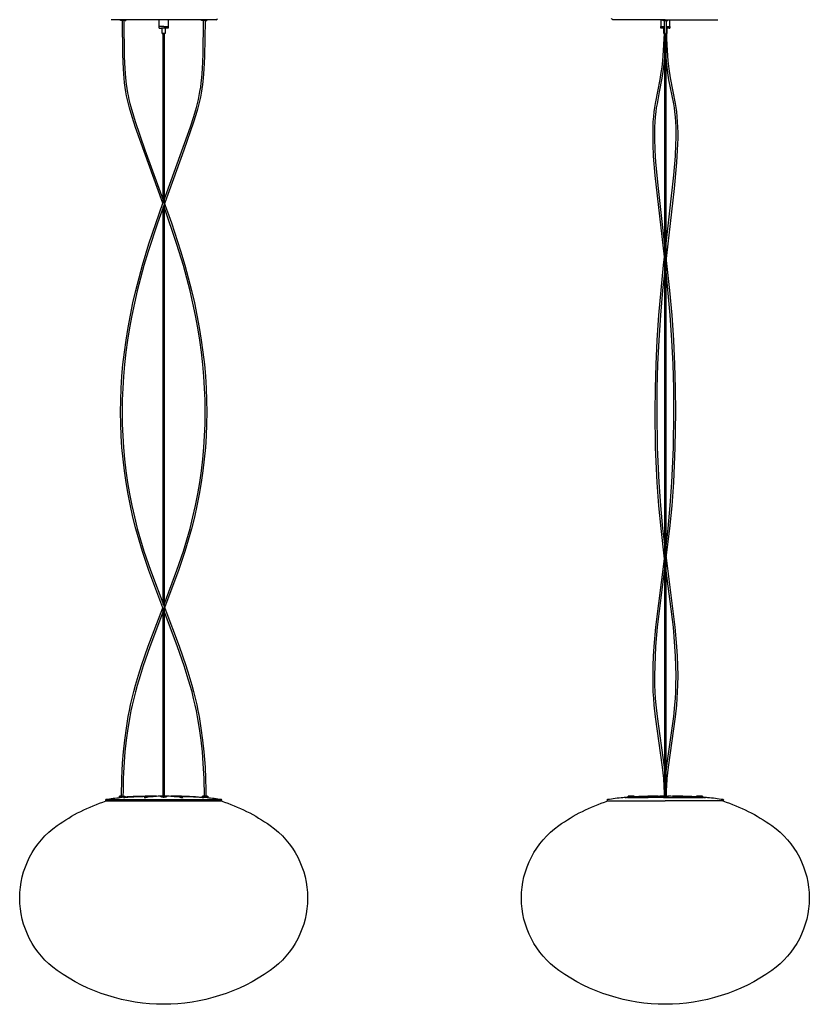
# Model space of a CAD drawing. Extents: x 0 to 1028, y 0 to 1985.
# Tile 1 of 2: x 0 to 1028, y 0 to 1283. Entities that reach past the tile are written whole.
import ezdxf

# ---------------------------------------------------------------- set-up
doc = ezdxf.new("R2010")
doc.units = 0
doc.header["$MEASUREMENT"] = 0
doc.layers.add('MAKE2D$VISIBILE$CURVE', color=7, linetype='CONTINUOUS')

msp = doc.modelspace()

# ---------------------------------------------------------------- linework, layer by layer
at = {"layer": 'MAKE2D$VISIBILE$CURVE', "color": 7}
for p, q in [((131.1, 1282.7), (119.2, 1282.7)), ((138.2, 1282.7), (131.1, 1282.7)), ((131.1, 1281.7), (131.1, 1282.7)), ((133.7, 1281.7), (131.1, 1281.7)), ((135.7, 1281.7), (133.7, 1281.7)), ((134.1, 1237.6), (133.7, 1281.7)), ((135.7, 1281.7), (136.2, 1234.7)), ((137.2, 1281.7), (135.7, 1281.7)), ((137.2, 1281.7), (138.2, 1281.7)), ((181.5, 1282.7), (138.2, 1282.7)), ((138.2, 1282.7), (138.2, 1281.7)), ((193.5, 1282.7), (181.5, 1282.7)), ((181.5, 1273.7), (181.5, 1282.7)), ((181.5, 1271.7), (181.5, 1273.7)), ((184.5, 1273.7), (181.5, 1273.7)), ((181.5, 1271.7), (184.5, 1271.7)), ((187.5, 1273.7), (184.5, 1273.7)), ((185.6, 1271.7), (184.5, 1271.7)), ((189.5, 1271.7), (185.6, 1271.7)), ((185.6, 1264.7), (185.6, 1271.7)), ((187.5, 1273.7), (193.5, 1273.7)), ((189.5, 1271.7), (189.5, 1264.7)), ((193.5, 1271.7), (189.5, 1271.7)), ((236.8, 1282.7), (193.5, 1282.7)), ((193.5, 1282.7), (193.5, 1273.7)), ((193.5, 1273.7), (193.5, 1271.7)), ((243.9, 1282.7), (236.8, 1282.7)), ((236.8, 1281.7), (236.8, 1282.7)), ((239.4, 1281.7), (236.8, 1281.7)), ((238.9, 1237.7), (239.4, 1281.7)), ((241.4, 1281.7), (239.4, 1281.7)), ((241.4, 1281.7), (240.8, 1234.6)), ((242.9, 1281.7), (241.4, 1281.7)), ((242.9, 1281.7), (243.9, 1281.7)), ((255.8, 1282.7), (243.9, 1282.7)), ((243.9, 1282.7), (243.9, 1281.7)), ((834.8, 1282.7), (772.5, 1282.7)), ((840.8, 1282.7), (834.8, 1282.7)), ((834.8, 1282.7), (834.8, 1273.7)), ((834.8, 1273.7), (839.8, 1273.7)), ((834.8, 1271.7), (834.8, 1273.7)), ((838.9, 1271.7), (834.8, 1271.7)), ((837.3, 1281.7), (837.3, 1282.7)), ((838.4, 1281.7), (837.3, 1281.7)), ((838.4, 1281.7), (844.3, 1281.7)), ((839.8, 1271.7), (838.9, 1271.7)), ((838.9, 1264.7), (838.9, 1271.7)), ((840.8, 1282.7), (846.8, 1282.7)), ((841.8, 1273.7), (841.4, 1257.6)), ((841.8, 1281.7), (841.8, 1273.7)), ((841.8, 1281.7), (841.9, 1273.7)), ((841.8, 1273.7), (842.8, 1273.7)), ((842.8, 1271.7), (841.8, 1271.7)), ((841.9, 1273.7), (842.3, 1257.7)), ((842.8, 1273.7), (846.8, 1273.7)), ((842.8, 1271.7), (842.8, 1264.7)), ((846, 1271.7), (842.8, 1271.7)), ((844.3, 1282.7), (844.3, 1281.7)), ((846, 1271.7), (846.8, 1271.7)), ((846.8, 1282.7), (909.1, 1282.7)), ((846.8, 1273.7), (846.8, 1282.7)), ((846.8, 1273.7), (846.8, 1271.7)), ((185.6, 1264.7), (186.5, 1264.7)), ((186.9, 1264.7), (186.5, 1264.7)), ((188.1, 1264.7), (186.9, 1264.7)), ((186.9, 1048.2), (186.9, 1264.7)), ((188.1, 1264.7), (188.1, 270.3)), ((189.5, 1264.7), (188.1, 1264.7)), ((838.6, 1242.4), (839.4, 1257.7)), ((839.6, 1264.7), (838.9, 1264.7)), ((839.4, 1257.7), (839.6, 1264.7)), ((840.2, 269.6), (840.2, 1264.7)), ((841.4, 1257.6), (840.6, 1242.2)), ((841.4, 1264.7), (841.4, 271)), ((842, 1264.7), (841.6, 1264.7)), ((842.5, 1264.7), (842, 1264.7)), ((842.3, 1257.7), (843.1, 1242.4)), ((842.5, 1264.7), (842.8, 1264.7)), ((135, 1218.3), (134.1, 1237.6)), ((136.2, 1234.7), (137, 1218.5)), ((238, 1218.5), (238.9, 1237.7)), ((240.8, 1234.6), (240, 1218.3)), ((837.4, 1229), (838.6, 1242.4)), ((840.6, 1242.2), (839.4, 1228.8)), ((842.2, 1228.8), (841.4, 1237.6)), ((843.1, 1242.4), (844.2, 1229)), ((835.5, 1213.7), (836.5, 1221)), ((836.5, 1221), (837.4, 1229)), ((839.4, 1228.8), (838.2, 1218.3)), ((843.2, 1220.8), (842.2, 1228.8)), ((844.2, 1213.4), (843.2, 1220.8)), ((844.2, 1229), (845.5, 1218.5)), ((135.9, 1206.7), (135, 1218.3)), ((136.6, 1200.4), (135.9, 1206.7)), ((137, 1218.5), (137.9, 1206.9)), ((137.9, 1206.9), (138.8, 1198.6)), ((236.5, 1200.6), (237.1, 1206.9)), ((237.1, 1206.9), (238, 1218.5)), ((239.1, 1206.7), (238.2, 1198.4)), ((240, 1218.3), (239.1, 1206.7)), ((836.4, 1206.6), (833, 1188.8)), ((834.1, 1204.8), (835.5, 1213.7)), ((838.2, 1218.3), (836.4, 1206.6)), ((845.6, 1204.5), (844.2, 1213.4)), ((845.5, 1218.5), (847.2, 1207)), ((847.2, 1207), (850.6, 1189.2)), ((137.3, 1194.5), (136.6, 1200.4)), ((138.2, 1188.9), (137.3, 1194.5)), ((138.8, 1198.6), (139.6, 1192.9)), ((234.8, 1189.2), (235.7, 1194.8)), ((235.7, 1194.8), (236.5, 1200.6)), ((238.2, 1198.4), (237.4, 1192.6)), ((828, 1173.4), (834.1, 1204.8)), ((851.7, 1173.1), (845.6, 1204.5)), ((139.2, 1183.5), (138.2, 1188.9)), ((140.4, 1178.2), (139.2, 1183.5)), ((139.6, 1192.9), (140.5, 1187.4)), ((140.5, 1187.4), (141.2, 1183.9)), ((141.2, 1183.9), (142.3, 1178.7)), ((232.7, 1178.7), (233.8, 1183.9)), ((233.8, 1183.9), (234.8, 1189.2)), ((235.4, 1181.7), (234.6, 1178.2)), ((236.5, 1187.1), (235.4, 1181.7)), ((237.4, 1192.6), (236.5, 1187.1)), ((833, 1188.8), (830, 1173.1)), ((850.6, 1189.2), (853.7, 1173.4)), ((141.6, 1173), (140.4, 1178.2)), ((143, 1167.8), (141.6, 1173)), ((142.3, 1178.7), (143.6, 1173.5)), ((146.5, 1156), (143, 1167.8)), ((143.6, 1173.5), (145.9, 1164.8)), ((226.6, 1156.6), (230.1, 1168.3)), ((230.1, 1168.3), (231.4, 1173.5)), ((233.4, 1173), (231, 1164.2)), ((231.4, 1173.5), (232.7, 1178.7)), ((234.6, 1178.2), (233.4, 1173)), ((826.4, 1162.8), (827.1, 1168.2)), ((827.1, 1168.2), (828, 1173.4)), ((829.1, 1167.9), (828.4, 1162.6)), ((830, 1173.1), (829.1, 1167.9)), ((852.6, 1167.9), (851.7, 1173.1)), ((853.3, 1162.6), (852.6, 1167.9)), ((853.7, 1173.4), (854.5, 1168.2)), ((854.5, 1168.2), (855.3, 1162.8)), ((145.9, 1164.8), (150.5, 1150)), ((150.8, 1142.4), (146.5, 1156)), ((222.3, 1143.1), (226.6, 1156.6)), ((231, 1164.2), (226.4, 1149.4)), ((825.2, 1149.7), (825.7, 1156.4)), ((825.7, 1156.4), (826.4, 1162.8)), ((827.7, 1156.2), (827.2, 1149.6)), ((828.4, 1162.6), (827.7, 1156.2)), ((854, 1156.2), (853.3, 1162.6)), ((854.4, 1149.6), (854, 1156.2)), ((855.3, 1162.8), (856, 1156.4)), ((856, 1156.4), (856.4, 1149.7)), ((150.5, 1150), (163.1, 1113.2)), ((186.4, 1043.6), (150.8, 1142.4)), ((187.5, 1046.5), (222.3, 1143.1)), ((226.4, 1149.4), (213.7, 1112.6)), ((824.8, 1135.6), (824.9, 1142.8)), ((824.9, 1142.8), (825.2, 1149.7)), ((826.9, 1142.7), (826.8, 1135.6)), ((827.2, 1149.6), (826.9, 1142.7)), ((854.8, 1142.7), (854.4, 1149.6)), ((854.9, 1135.6), (854.8, 1142.7)), ((856.4, 1149.7), (856.8, 1142.8)), ((856.8, 1142.8), (856.9, 1135.6)), ((824.8, 1128.2), (824.8, 1135.6)), ((826.8, 1135.6), (826.8, 1128.3)), ((854.9, 1128.3), (854.9, 1135.6)), ((856.9, 1135.6), (856.9, 1128.2)), ((824.9, 1120.6), (824.8, 1128.2)), ((825.6, 1104.9), (824.9, 1120.6)), ((826.8, 1128.3), (827.2, 1112.9)), ((854, 1105), (854.7, 1120.7)), ((854.7, 1120.7), (854.9, 1128.3)), ((856.9, 1128.2), (856.4, 1112.9)), ((163.1, 1113.2), (197.5, 1018.2)), ((213.7, 1112.6), (179.4, 1017.5)), ((827.6, 1079.9), (825.6, 1104.9)), ((827.2, 1112.9), (828.2, 1096.9)), ((852.1, 1080.1), (854, 1105)), ((856.4, 1112.9), (855.5, 1096.7)), ((828.2, 1096.9), (831.3, 1062.8)), ((855.5, 1096.7), (852.4, 1062.6)), ((839.8, 973.6), (827.6, 1079.9)), ((841.4, 987.2), (852.1, 1080.1)), ((831.3, 1062.8), (846.4, 929.9)), ((852.4, 1062.6), (837.2, 929.7)), ((168.3, 990.6), (186.4, 1043.6)), ((186.4, 1043.6), (187.5, 1046.5)), ((186.9, 1044.9), (186.9, 1048.2)), ((186.9, 521), (186.9, 1038.9)), ((204.8, 990), (188.1, 1038.9)), ((179.4, 1017.5), (167.3, 980.8)), ((197.5, 1018.2), (209.6, 981.4)), ((159.9, 963), (168.3, 990.6)), ((213.2, 962.4), (204.8, 990)), ((167.3, 980.8), (161.8, 962.4)), ((209.6, 981.4), (215.1, 963)), ((839.8, 973.6), (841.4, 987.2)), ((155.4, 946.6), (159.9, 963)), ((161.8, 962.4), (157.3, 946)), ((217.7, 946), (213.2, 962.4)), ((215.1, 963), (219.6, 946.6)), ((832.5, 897.8), (838.6, 962.8)), ((838.6, 962.8), (839.8, 973.6)), ((847.2, 897.6), (841.4, 959.4)), ((151.2, 930), (155.4, 946.6)), ((157.3, 946), (153.1, 929.6)), ((221.9, 929.6), (217.7, 946)), ((219.6, 946.6), (223.8, 930)), ((147.5, 914), (151.2, 930)), ((153.1, 929.6), (149.4, 913.6)), ((225.6, 913.6), (221.9, 929.6)), ((223.8, 930), (227.5, 914)), ((837.2, 929.7), (834.5, 897.6)), ((846.4, 929.9), (849.2, 897.8)), ((144.1, 897.9), (147.5, 914)), ((149.4, 913.6), (146.1, 897.5)), ((228.9, 897.5), (225.6, 913.6)), ((227.5, 914), (230.9, 897.9)), ((141.1, 881.7), (144.1, 897.9)), ((230.9, 897.9), (233.9, 881.7)), ((146.1, 897.5), (143.1, 881.4)), ((231.9, 881.4), (228.9, 897.5)), ((830.3, 865.4), (832.5, 897.8)), ((834.5, 897.6), (832.3, 865.2)), ((849.4, 865.2), (847.2, 897.6)), ((849.2, 897.8), (851.4, 865.4)), ((138.5, 865.4), (141.1, 881.7)), ((143.1, 881.4), (140.5, 865.2)), ((234.5, 865.2), (231.9, 881.4)), ((233.9, 881.7), (236.5, 865.4)), ((136.3, 849.6), (138.5, 865.4)), ((140.5, 865.2), (138.3, 849.4)), ((236.7, 849.4), (234.5, 865.2)), ((236.5, 865.4), (238.7, 849.6)), ((828.8, 833.7), (830.3, 865.4)), ((832.3, 865.2), (830.8, 833.6)), ((850.9, 833.6), (849.4, 865.2)), ((851.4, 865.4), (852.9, 833.7)), ((134.5, 833.7), (136.3, 849.6)), ((138.3, 849.4), (136.5, 833.5)), ((238.5, 833.5), (236.7, 849.4)), ((238.7, 849.6), (240.5, 833.7)), ((133.2, 818.1), (134.5, 833.7)), ((136.5, 833.5), (135.2, 818)), ((239.8, 818), (238.5, 833.5)), ((240.5, 833.7), (241.8, 818.1)), ((827.9, 802.5), (828.8, 833.7)), ((830.8, 833.6), (829.9, 802.5)), ((851.8, 802.5), (850.9, 833.6)), ((852.9, 833.7), (853.8, 802.5)), ((132.2, 802.5), (133.2, 818.1)), ((135.2, 818), (134.2, 802.5)), ((240.8, 802.5), (239.8, 818)), ((241.8, 818.1), (242.8, 802.5)), ((131.6, 786.9), (132.2, 802.5)), ((134.2, 802.5), (133.6, 786.9)), ((241.4, 786.9), (240.8, 802.5)), ((242.8, 802.5), (243.4, 786.9)), ((827.6, 771.3), (827.9, 802.5)), ((829.9, 802.5), (829.6, 771.3)), ((852.1, 771.3), (851.8, 802.5)), ((853.8, 802.5), (854.1, 771.3)), ((131.4, 771.3), (131.6, 786.9)), ((133.6, 786.9), (133.4, 771.3)), ((241.6, 771.3), (241.4, 786.9)), ((243.4, 786.9), (243.6, 771.3)), ((131.6, 755.9), (131.4, 771.3)), ((133.4, 771.3), (133.6, 755.9)), ((241.4, 755.9), (241.6, 771.3)), ((243.6, 771.3), (243.4, 755.9)), ((828.2, 725.4), (827.6, 771.3)), ((829.6, 771.3), (830.2, 725.4)), ((851.4, 725.4), (852.1, 771.3)), ((854.1, 771.3), (853.4, 725.4)), ((132.2, 740.5), (131.6, 755.9)), ((133.6, 755.9), (134.2, 740.6)), ((240.8, 740.6), (241.4, 755.9)), ((243.4, 755.9), (242.8, 740.5)), ((133.2, 725.2), (132.2, 740.5)), ((134.2, 740.6), (135.2, 725.4)), ((239.8, 725.4), (240.8, 740.6)), ((242.8, 740.5), (241.8, 725.2)), ((134.6, 710), (133.2, 725.2)), ((135.2, 725.4), (136.6, 710.2)), ((238.4, 710.2), (239.8, 725.4)), ((241.8, 725.2), (240.4, 710)), ((830.3, 679.7), (828.2, 725.4)), ((830.2, 725.4), (832.3, 679.9)), ((849.3, 679.9), (851.4, 725.4)), ((853.4, 725.4), (851.3, 679.7)), ((136.4, 694.8), (134.6, 710)), ((136.6, 710.2), (138.4, 695)), ((236.6, 695), (238.4, 710.2)), ((240.4, 710), (238.6, 694.8)), ((138.6, 679.6), (136.4, 694.8)), ((138.4, 695), (140.5, 679.9)), ((234.5, 679.9), (236.6, 695)), ((238.6, 694.8), (236.4, 679.6)), ((140.5, 679.9), (143.1, 664.8)), ((231.9, 664.8), (234.5, 679.9)), ((832.3, 679.9), (834.5, 649.7)), ((847.2, 649.7), (849.3, 679.9)), ((141.2, 664.5), (138.6, 679.6)), ((236.4, 679.6), (233.8, 664.5)), ((832.5, 649.5), (830.3, 679.7)), ((851.3, 679.7), (849.2, 649.5)), ((144.1, 649.4), (141.2, 664.5)), ((143.1, 664.8), (146.1, 649.8)), ((228.9, 649.8), (231.9, 664.8)), ((233.8, 664.5), (230.9, 649.4)), ((147.5, 634.4), (144.1, 649.4)), ((146.1, 649.8), (149.4, 634.9)), ((225.6, 634.9), (228.9, 649.8)), ((230.9, 649.4), (227.5, 634.4)), ((835.2, 619.7), (832.5, 649.5)), ((834.5, 649.7), (837.2, 619.9)), ((844.4, 619.9), (847.2, 649.7)), ((849.2, 649.5), (846.4, 619.7)), ((151.2, 619.5), (147.5, 634.4)), ((149.4, 634.9), (153.2, 620)), ((221.8, 620), (225.6, 634.9)), ((227.5, 634.4), (223.8, 619.5)), ((155.4, 604.5), (151.2, 619.5)), ((153.2, 620), (157.3, 605.1)), ((217.7, 605.1), (221.8, 620)), ((223.8, 619.5), (219.6, 604.5)), ((846.4, 619.7), (830.4, 491.1)), ((839.8, 580.2), (835.2, 619.7)), ((837.2, 619.9), (853.2, 491.3)), ((841.4, 593), (844.4, 619.9)), ((159.9, 589.7), (155.4, 604.5)), ((157.3, 605.1), (161.8, 590.3)), ((213.2, 590.3), (217.7, 605.1)), ((219.6, 604.5), (215.1, 589.7)), ((161.8, 590.3), (170.2, 565.6)), ((204.8, 565.6), (213.2, 590.3)), ((168.3, 565), (159.9, 589.7)), ((215.1, 589.7), (206.7, 565)), ((828.4, 491.3), (839.8, 580.2)), ((841.4, 568), (839.8, 580.2)), ((186.4, 516.7), (168.3, 565)), ((206.7, 565), (169.3, 465.9)), ((170.2, 565.6), (207.5, 466.6)), ((188.1, 521), (204.8, 565.6)), ((851.3, 491.1), (841.4, 568)), ((167.5, 466.6), (186.4, 516.7)), ((188.1, 512.3), (186.4, 516.7)), ((186.9, 512.3), (186.9, 515.4)), ((186.9, 271), (186.9, 512.3)), ((205.7, 465.9), (188.1, 512.3)), ((826.2, 466.3), (828.4, 491.3)), ((830.4, 491.1), (828.2, 466.1)), ((853.4, 466.1), (851.3, 491.1)), ((853.2, 491.3), (855.4, 466.3)), ((158.8, 441.4), (167.5, 466.6)), ((169.3, 465.9), (160.7, 440.8)), ((214.3, 440.8), (205.7, 465.9)), ((207.5, 466.6), (216.2, 441.4)), ((825.5, 453.7), (826.2, 466.3)), ((828.2, 466.1), (827.5, 453.6)), ((854.2, 453.6), (853.4, 466.1)), ((855.4, 466.3), (856.2, 453.7)), ((825, 441.1), (825.5, 453.7)), ((827.5, 453.6), (827, 441)), ((854.7, 441), (854.2, 453.6)), ((856.2, 453.7), (856.7, 441.1)), ((154.7, 428.7), (158.8, 441.4)), ((160.7, 440.8), (156.7, 428.1)), ((218.3, 428.1), (214.3, 440.8)), ((216.2, 441.4), (220.3, 428.7)), ((824.8, 428.4), (825, 441.1)), ((827, 441), (826.8, 428.4)), ((854.9, 428.4), (854.7, 441)), ((856.7, 441.1), (856.9, 428.4)), ((151, 415.9), (154.7, 428.7)), ((156.7, 428.1), (152.9, 415.4)), ((222.1, 415.4), (218.3, 428.1)), ((220.3, 428.7), (224, 415.9)), ((824.9, 415.7), (824.8, 428.4)), ((826.8, 428.4), (826.9, 415.7)), ((854.7, 415.7), (854.9, 428.4)), ((856.9, 428.4), (856.7, 415.7)), ((148.7, 407.4), (151, 415.9)), ((152.9, 415.4), (150.6, 406.9)), ((224.4, 406.9), (222.1, 415.4)), ((224, 415.9), (226.3, 407.4)), ((825.2, 407.1), (824.9, 415.7)), ((826.9, 415.7), (827.2, 407.2)), ((854.4, 407.2), (854.7, 415.7)), ((856.7, 415.7), (856.4, 407.1)), ((144.5, 390.2), (146.5, 398.8)), ((146.5, 398.8), (148.7, 407.4)), ((148.5, 398.3), (146.5, 389.8)), ((150.6, 406.9), (148.5, 398.3)), ((226.5, 398.3), (224.4, 406.9)), ((226.3, 407.4), (228.5, 398.8)), ((228.5, 389.8), (226.5, 398.3)), ((228.5, 398.8), (230.5, 390.2)), ((825.7, 398.5), (825.2, 407.1)), ((826.4, 389.9), (825.7, 398.5)), ((827.2, 407.2), (827.7, 398.6)), ((827.7, 398.6), (828.4, 390.1)), ((853.3, 390.1), (854, 398.6)), ((854, 398.6), (854.4, 407.2)), ((855.9, 398.5), (855.3, 389.9)), ((856.4, 407.1), (855.9, 398.5)), ((142.9, 382.6), (144.5, 390.2)), ((146.5, 389.8), (144.9, 382.2)), ((230.1, 382.2), (228.5, 389.8)), ((230.5, 390.2), (232.1, 382.6)), ((828, 374.7), (826.4, 389.9)), ((828.4, 390.1), (830, 374.9)), ((851.7, 374.9), (853.3, 390.1)), ((855.3, 389.9), (853.7, 374.7)), ((138.9, 359.6), (141.4, 375)), ((143.4, 374.6), (140.8, 359.3)), ((141.4, 375), (142.9, 382.6)), ((144.9, 382.2), (143.4, 374.6)), ((231.6, 374.6), (230.1, 382.2)), ((234.2, 359.3), (231.6, 374.6)), ((232.1, 382.6), (233.6, 375)), ((233.6, 375), (236.1, 359.6)), ((837.1, 308.8), (828, 374.7)), ((830, 374.9), (839.1, 309)), ((843.2, 314), (851.7, 374.9)), ((853.7, 374.7), (844.5, 308.8)), ((136.8, 344.3), (138.9, 359.6)), ((140.8, 359.3), (138.8, 344.1)), ((236.2, 344.1), (234.2, 359.3)), ((236.1, 359.6), (238.2, 344.3)), ((135.1, 329.1), (136.8, 344.3)), ((138.8, 344.1), (137.1, 328.9)), ((237.9, 328.9), (236.2, 344.1)), ((238.2, 344.3), (239.9, 329.1)), ((133.9, 314), (135.1, 329.1)), ((137.1, 328.9), (135.6, 308.9)), ((239.1, 313.9), (237.9, 328.9)), ((239.9, 329.1), (241.4, 309)), ((132.9, 294.1), (133.9, 314)), ((135.6, 308.9), (134.9, 294.1)), ((240.1, 294.1), (239.1, 313.9)), ((241.4, 309), (242.1, 294.1)), ((838.7, 294), (837.1, 308.8)), ((839.1, 309), (840.7, 294.2)), ((841.4, 299), (843.2, 314)), ((844.5, 308.8), (843, 294)), ((132.5, 271), (132.9, 294.1)), ((134.9, 294.1), (134.6, 279.5)), ((240.5, 271), (240.1, 294.1)), ((242.1, 294.1), (242.4, 279.5)), ((839.4, 284.3), (838.7, 294)), ((839.8, 275.2), (839.4, 284.3)), ((840.7, 294.2), (841.4, 284.4)), ((841.4, 284.4), (841.6, 279.6)), ((842.3, 284.3), (842, 279.5)), ((843, 294), (842.3, 284.3)), ((132.5, 271), (130, 271)), ((130, 270), (130, 271)), ((130, 270), (131, 270)), ((131, 269.4), (131, 270)), ((131, 270), (133, 270)), ((132.4, 269.5), (131, 269.4)), ((133.5, 269.6), (132.4, 269.5)), ((133, 271), (132.5, 271)), ((133, 271), (134.5, 271)), ((136, 270), (133, 270)), ((136, 269.8), (133.5, 269.6)), ((134.6, 279.5), (134.5, 270)), ((134.5, 271), (137, 271)), ((135.3, 269.3), (136.1, 269.4)), ((136.7, 269.4), (135.4, 269.3)), ((136, 270), (136, 269.8)), ((137, 270), (136, 270)), ((136, 269.4), (136, 269.3)), ((136.1, 269.4), (136.9, 269.5)), ((136.1, 269.3), (136.1, 269.4)), ((137.4, 269.4), (136.7, 269.4)), ((137, 271), (137, 270)), ((138.2, 269.5), (137.4, 269.4)), ((162.3, 269.4), (162.5, 269.4)), ((162.5, 269.4), (162.8, 269.5)), ((162.5, 269.4), (162.5, 269.3)), ((165.6, 269.5), (165.2, 269.4)), ((168.8, 271), (167.5, 271)), ((168.8, 271), (169.6, 271)), ((169.6, 271), (169.6, 271)), ((170.1, 271), (169.6, 271)), ((177.7, 271), (170.1, 271)), ((177.7, 271), (178.1, 271)), ((178.1, 271), (178.1, 270.9)), ((180.4, 271), (178.1, 270.9)), ((183.7, 271), (180.4, 271)), ((186.9, 271), (183.7, 271)), ((183.7, 270.3), (183.7, 271)), ((183.7, 270.2), (183.7, 270.2)), ((183.7, 270.2), (183.7, 270.2)), ((183.7, 270.2), (183.7, 270.2)), ((183.7, 270.2), (183.7, 270.2)), ((183.7, 270.2), (183.7, 270.2)), ((183.7, 270.2), (183.7, 270.2)), ((183.7, 270.2), (183.7, 270.3)), ((183.7, 270.3), (183.7, 270.3)), ((183.7, 270.3), (183.7, 270.3)), ((183.7, 270.3), (183.7, 270.3)), ((183.7, 270.3), (183.7, 270.3)), ((183.7, 270.3), (183.7, 270.3)), ((183.7, 270.3), (183.7, 270.3)), ((183.7, 270.3), (183.7, 270.3)), ((183.7, 270.3), (183.7, 270.3)), ((183.7, 270.3), (183.7, 270.3)), ((183.7, 270.3), (183.7, 270.3)), ((183.7, 270.3), (183.7, 270.3)), ((183.7, 270.3), (183.7, 270.3)), ((183.7, 270.3), (183.7, 270.3)), ((183.7, 270.3), (183.7, 270.3)), ((183.7, 270.3), (183.7, 270.3)), ((183.7, 270.3), (183.7, 270.3)), ((183.7, 270.3), (183.7, 270.3)), ((183.7, 270.3), (183.7, 270.3)), ((183.7, 270.3), (183.7, 270.3)), ((183.7, 270.3), (183.7, 270.3)), ((183.7, 270.3), (183.7, 270.3)), ((183.7, 270.3), (183.7, 270.3)), ((183.7, 270.3), (183.7, 270.3)), ((183.7, 270.3), (183.7, 270.3)), ((183.7, 270.3), (183.7, 270.3)), ((183.7, 270.3), (183.7, 270.3)), ((183.7, 270.3), (183.7, 270.3)), ((183.7, 270.3), (183.7, 270.3)), ((183.7, 270.3), (183.7, 270.3)), ((183.7, 270.3), (183.7, 270.3)), ((183.7, 270.3), (183.7, 270.3)), ((183.7, 270.3), (183.7, 270.3)), ((183.7, 270.3), (183.7, 270.3)), ((183.7, 270.3), (183.7, 270.3)), ((183.7, 270.3), (183.7, 270.3)), ((183.7, 270.3), (183.7, 270.3)), ((183.7, 270.3), (183.7, 270.3)), ((183.7, 270.3), (183.7, 270.3)), ((183.7, 270.3), (183.7, 270.3)), ((183.7, 270.3), (183.7, 270.3)), ((183.7, 270.3), (183.7, 270.3)), ((183.7, 270.3), (183.7, 270.3)), ((183.7, 270.3), (183.7, 270.3)), ((183.7, 270.3), (183.7, 270.3)), ((183.7, 270.3), (183.7, 270.3)), ((183.7, 270.3), (183.7, 270.3)), ((183.7, 270.3), (183.7, 270.3)), ((183.7, 270.3), (183.7, 270.3)), ((183.7, 270.3), (183.7, 270.3)), ((183.7, 270.3), (183.7, 270.3)), ((183.7, 270.3), (183.7, 270.3)), ((183.7, 270.3), (183.7, 270.3)), ((183.7, 270.3), (183.7, 270.3)), ((183.7, 270.3), (183.7, 270.3)), ((183.7, 270.3), (183.7, 270.3)), ((183.7, 270.3), (183.7, 270.3)), ((183.7, 270.3), (183.7, 270.3)), ((183.7, 270.3), (183.7, 270.3)), ((183.7, 270.3), (183.7, 270.3)), ((183.7, 270.3), (183.7, 270.3)), ((183.7, 270.3), (183.7, 270.3)), ((183.7, 270.3), (183.7, 270.3)), ((183.7, 270.3), (183.7, 270.3)), ((183.7, 270.3), (183.7, 270.3)), ((186.9, 270.3), (183.7, 270.3)), ((183.7, 270.3), (183.7, 270.3)), ((183.8, 270.2), (183.7, 270.2)), ((183.7, 270.2), (183.7, 270.2)), ((183.7, 270.2), (183.7, 270.2)), ((183.7, 270.2), (183.7, 270.2)), ((183.7, 270.2), (183.7, 270.2)), ((183.7, 270.2), (183.7, 270.2)), ((183.7, 270.2), (183.7, 270.2)), ((183.7, 270.2), (183.7, 270.2)), ((183.7, 270.2), (183.7, 270.2)), ((183.7, 270.2), (183.7, 270.2)), ((183.7, 270.2), (183.7, 270.2)), ((183.7, 270.2), (183.7, 270.2)), ((183.7, 270.2), (183.7, 270.2)), ((183.7, 270.2), (183.7, 270.2)), ((183.7, 270.2), (183.7, 270.2)), ((183.7, 270.2), (183.7, 270.2)), ((183.7, 270.2), (183.7, 270.2)), ((183.7, 270.2), (183.7, 270.2)), ((183.7, 270.2), (183.7, 270.2)), ((183.7, 270.2), (183.7, 270.2)), ((183.7, 270.2), (183.7, 270.2)), ((183.7, 270.2), (183.7, 270.2)), ((183.7, 270.2), (183.7, 270.2)), ((183.7, 270.2), (183.7, 270.2)), ((183.7, 270.2), (183.7, 270.2)), ((183.7, 270.2), (183.7, 270.2)), ((183.7, 270.2), (183.7, 270.2)), ((183.7, 270.2), (183.7, 270.2)), ((183.7, 270.2), (183.7, 270.2)), ((183.7, 270.2), (183.7, 270.2)), ((183.7, 270.2), (183.7, 270.2)), ((183.7, 270.2), (183.7, 270.2)), ((183.7, 270.2), (183.7, 270.2)), ((183.7, 270.2), (183.7, 270.2)), ((183.7, 270.2), (183.7, 270.2)), ((183.7, 270.2), (183.7, 270.2)), ((183.7, 270.2), (183.7, 270.2)), ((183.7, 270.2), (183.7, 270.2)), ((183.7, 270.2), (183.7, 270.2)), ((183.9, 270.2), (183.8, 270.2)), ((183.8, 270.2), (183.8, 270.2)), ((183.8, 270.2), (183.8, 270.2)), ((183.8, 270.2), (183.8, 270.2)), ((184, 270.2), (183.9, 270.2)), ((183.9, 270.2), (183.9, 270.2)), ((184.1, 270.1), (184, 270.2)), ((184.3, 270.1), (184.1, 270.1)), ((184.8, 270.1), (184.3, 270.1)), ((184.8, 270.1), (186.9, 270)), ((187.5, 271), (186.9, 271)), ((186.9, 270), (186.9, 270.3)), ((187.5, 270.3), (186.9, 270.3)), ((186.9, 270), (188.1, 270)), ((188.1, 271), (187.5, 271)), ((187.5, 270.3), (188.1, 270.3)), ((188.1, 269.6), (187.5, 269.6)), ((191.3, 271), (188.1, 271)), ((188.1, 270.3), (188.1, 269.6)), ((188.1, 270.3), (190.1, 270.3)), ((188.1, 270), (190, 270.1)), ((190, 270.1), (190.2, 270.4)), ((190, 270.1), (191.3, 270.2)), ((190.1, 270.3), (191.3, 270.3)), ((191.3, 271), (191.3, 270.3)), ((194.6, 271), (191.3, 271)), ((191.3, 270.2), (191.3, 270.3)), ((191.3, 270.2), (191.3, 270.2)), ((196.9, 270.9), (194.6, 271)), ((196.9, 271), (196.9, 270.9)), ((196.9, 271), (197.3, 271)), ((204.9, 271), (197.3, 271)), ((205.4, 271), (204.9, 271)), ((205.4, 271), (205.4, 271)), ((205.4, 271), (206.2, 271)), ((207.4, 271), (206.2, 271)), ((209.1, 271), (207.4, 271)), ((210.9, 271), (209.1, 271)), ((209.8, 269.4), (209.4, 269.5)), ((209.8, 269.4), (210.1, 269.4)), ((210.1, 269.4), (210.5, 269.4)), ((210.9, 271), (214.3, 270.9)), ((212.2, 269.5), (212.5, 269.4)), ((212.5, 269.4), (212.5, 269.3)), ((212.5, 269.4), (212.7, 269.4)), ((212.5, 269.4), (212.7, 269.4)), ((212.6, 269.3), (212.7, 269.4)), ((212.7, 269.4), (212.7, 269.4)), ((237.6, 269.4), (236.8, 269.5)), ((237.6, 269.4), (238.4, 269.4)), ((240.5, 271), (238, 271)), ((238, 270), (238, 271)), ((238, 270), (239, 270)), ((238.1, 269.5), (238.9, 269.4)), ((238.9, 269.4), (239.8, 269.3)), ((238.9, 269.4), (238.9, 269.3)), ((239, 270), (244, 270)), ((239, 269.8), (239, 270)), ((241.5, 269.6), (239, 269.8)), ((242.5, 271), (240.5, 271)), ((242.6, 269.5), (241.5, 269.6)), ((242.4, 279.5), (242.5, 270)), ((244, 271), (242.5, 271)), ((244, 269.4), (242.6, 269.5)), ((244, 271), (245, 271)), ((244, 270), (244, 270)), ((244, 270), (244, 269.4)), ((245, 270), (244, 270)), ((245, 271), (245, 270)), ((788.6, 269.3), (790.1, 269.4)), ((789.4, 269.4), (788.7, 269.4)), ((789.4, 269.4), (790.2, 269.5)), ((790.7, 269.4), (790.1, 269.4)), ((791.5, 269.5), (790.7, 269.4)), ((791.5, 269.5), (792.9, 269.5)), ((792.4, 270), (796.4, 270.3)), ((800.1, 271), (792.6, 271)), ((792.6, 270.3), (792.6, 271)), ((792.6, 270.3), (796.4, 270.3)), ((792.8, 269.6), (792.7, 269.7)), ((792.9, 269.5), (816.2, 269.5)), ((793.8, 269.7), (793.7, 269.8)), ((796.4, 270.3), (799, 270.4)), ((798.8, 270.1), (798.9, 270.2)), ((798.9, 270.3), (799, 270.4)), ((800.1, 270.5), (799, 270.4)), ((800.1, 271), (800.1, 270.5)), ((815.8, 269.4), (815.7, 269.4)), ((815.7, 269.4), (815.7, 269.4)), ((815.7, 269.4), (815.7, 269.4)), ((815.7, 269.4), (815.7, 269.3)), ((815.8, 269.4), (816.2, 269.5)), ((818.5, 269.4), (817.2, 269.3)), ((818, 269.4), (818.3, 269.4)), ((818.9, 269.5), (818.5, 269.4)), ((838.3, 269.5), (818.9, 269.5)), ((822.1, 271), (820.8, 271)), ((822.1, 271), (823, 271)), ((823, 271), (823, 271)), ((823.4, 271), (823, 271)), ((829.3, 271), (823.4, 271)), ((829.4, 271), (829.3, 271)), ((829.3, 271), (829.3, 271)), ((829.7, 271), (829.4, 271)), ((831, 271), (829.7, 271)), ((831, 271), (831.4, 271)), ((831.4, 270.9), (831.4, 271)), ((833.8, 271), (831.4, 270.9)), ((837.3, 271), (833.8, 271)), ((837.3, 270), (837.3, 271)), ((838.4, 271), (837.3, 271)), ((837.3, 270), (838.4, 270)), ((838.3, 269.5), (838.3, 270)), ((838.6, 269.5), (838.3, 269.6)), ((838.6, 269.5), (838.3, 269.5)), ((838.4, 271), (839.8, 271)), ((844.3, 270), (838.4, 270)), ((838.6, 269.5), (839, 269.5)), ((839, 269.5), (838.6, 269.5)), ((839, 269.5), (839, 269.5)), ((840.8, 269.4), (839, 269.5)), ((839.8, 271), (839.1, 271)), ((839.5, 269.4), (840.1, 269.4)), ((839.8, 270.9), (839.8, 275.2)), ((839.8, 271), (841.8, 271)), ((840, 271), (839.8, 271)), ((840.1, 269.4), (840.8, 269.4)), ((840.8, 269.6), (840.2, 269.6)), ((840.8, 269.6), (841.4, 269.6)), ((840.8, 269.4), (843.1, 269.5)), ((841.5, 269.4), (840.8, 269.4)), ((841.4, 271), (841.4, 269.6)), ((842.1, 269.4), (841.5, 269.4)), ((841.6, 279.6), (841.8, 274.8)), ((841.8, 271), (841.6, 271)), ((841.8, 274.8), (841.8, 270)), ((841.9, 274.7), (841.8, 270)), ((842.6, 271), (841.8, 271)), ((841.8, 271), (844.3, 271)), ((842, 279.5), (841.9, 274.7)), ((843.1, 269.5), (842.7, 269.5)), ((843.1, 269.5), (843.3, 269.6)), ((843.1, 269.5), (843.3, 269.5)), ((843.3, 270), (843.3, 269.5)), ((843.3, 269.5), (862.8, 269.5)), ((847.9, 271), (844.3, 271)), ((844.3, 271), (844.3, 270)), ((850.2, 270.9), (847.9, 271)), ((850.2, 271), (850.2, 270.9)), ((850.2, 271), (850.6, 271)), ((858.3, 271), (850.6, 271)), ((858.7, 271), (858.3, 271)), ((858.7, 271), (858.7, 271)), ((858.7, 271), (859.5, 271)), ((860.8, 271), (859.5, 271)), ((863.1, 269.4), (862.8, 269.5)), ((863.1, 269.4), (864.5, 269.3)), ((865.5, 269.5), (887.7, 269.5)), ((865.5, 269.5), (865.9, 269.4)), ((865.9, 269.4), (865.9, 269.3)), ((881.6, 270.6), (881.6, 271)), ((889.1, 271), (881.6, 271)), ((881.6, 271), (881.6, 271)), ((881.6, 270.5), (888.1, 270.1)), ((881.8, 270.2), (881.8, 270.3)), ((882.8, 270.3), (882.8, 270.4)), ((882.9, 270.1), (882.9, 270.2)), ((885.2, 270.3), (889.1, 270.3)), ((887.7, 269.5), (890.2, 269.5)), ((887.8, 269.7), (887.9, 269.8)), ((889.2, 270), (888.1, 270.1)), ((889.1, 271), (889.1, 270.3)), ((890.9, 269.4), (890.2, 269.5)), ((890.9, 269.4), (891.6, 269.4)), ((891.4, 269.5), (892.2, 269.4)), ((893, 269.3), (891.6, 269.4)), ((892.2, 269.4), (893, 269.3)), ((892.2, 269.4), (892.2, 269.3)), ((111.9, 266.5), (112.2, 265)), ((112.2, 265), (112.5, 265)), ((112.3, 267), (131, 267)), ((112.5, 265), (262.5, 265)), ((131, 267), (244, 267)), ((135.2, 269.3), (135.2, 269.3)), ((135.2, 269.3), (135.2, 269.3)), ((135.2, 269.3), (135.2, 269.3)), ((135.2, 269.3), (135.2, 269.3)), ((135.2, 269.3), (135.2, 269.3)), ((135.2, 269.3), (135.2, 269.3)), ((135.2, 269.3), (135.2, 269.3)), ((135.2, 269.3), (135.2, 269.3)), ((135.2, 269.3), (135.2, 269.3)), ((135.2, 269.3), (135.2, 269.3)), ((135.2, 269.3), (135.2, 269.3)), ((135.2, 269.3), (135.2, 269.3)), ((135.2, 269.3), (135.2, 269.3)), ((135.2, 269.3), (135.2, 269.3)), ((135.2, 269.3), (135.2, 269.3)), ((135.2, 269.3), (135.2, 269.3)), ((135.2, 269.3), (135.2, 269.3)), ((135.2, 269.3), (135.2, 269.3)), ((135.2, 269.3), (135.2, 269.3)), ((135.2, 269.3), (135.2, 269.3)), ((135.2, 269.3), (135.2, 269.3)), ((135.2, 269.3), (135.2, 269.3)), ((135.2, 269.3), (135.2, 269.3)), ((135.2, 269.3), (135.2, 269.3)), ((135.2, 269.3), (135.2, 269.3)), ((135.2, 269.3), (135.2, 269.3)), ((135.2, 269.3), (135.2, 269.3)), ((135.2, 269.3), (135.2, 269.3)), ((135.2, 269.3), (135.2, 269.3)), ((135.2, 269.3), (135.2, 269.3)), ((135.2, 269.3), (135.2, 269.3)), ((135.2, 269.3), (135.2, 269.3)), ((135.2, 269.3), (135.2, 269.3)), ((135.2, 269.3), (135.2, 269.3)), ((135.2, 269.3), (135.2, 269.3)), ((135.2, 269.3), (135.2, 269.3)), ((135.2, 269.3), (135.2, 269.3)), ((135.2, 269.3), (135.2, 269.3)), ((135.2, 269.3), (135.2, 269.3)), ((135.2, 269.3), (135.2, 269.3)), ((135.2, 269.3), (135.2, 269.3)), ((135.2, 269.3), (135.2, 269.3)), ((135.2, 269.3), (135.2, 269.3)), ((135.2, 269.3), (135.2, 269.3)), ((135.2, 269.3), (135.2, 269.3)), ((135.2, 269.3), (135.2, 269.3)), ((135.2, 269.3), (135.2, 269.3)), ((135.2, 269.3), (135.2, 269.3)), ((135.2, 269.3), (135.2, 269.3)), ((135.2, 269.3), (135.2, 269.3)), ((135.2, 269.3), (135.2, 269.3)), ((135.2, 269.3), (135.2, 269.3)), ((135.2, 269.3), (135.2, 269.3)), ((135.2, 269.3), (135.2, 269.3)), ((135.2, 269.3), (135.2, 269.3)), ((135.2, 269.3), (135.2, 269.3)), ((135.2, 269.3), (135.2, 269.3)), ((135.2, 269.3), (135.2, 269.3)), ((135.2, 269.3), (135.2, 269.3)), ((135.2, 269.3), (135.2, 269.3)), ((135.2, 269.3), (135.2, 269.3)), ((135.2, 269.3), (135.2, 269.3)), ((135.2, 269.3), (135.2, 269.3)), ((135.2, 269.3), (135.2, 269.3)), ((135.2, 269.3), (135.2, 269.3)), ((135.2, 269.3), (135.2, 269.3)), ((135.2, 269.3), (135.2, 269.3)), ((135.2, 269.3), (135.2, 269.3)), ((135.2, 269.3), (135.2, 269.3)), ((135.2, 269.3), (135.2, 269.3)), ((135.2, 269.3), (135.2, 269.3)), ((135.2, 269.3), (135.2, 269.3)), ((135.2, 269.3), (135.2, 269.3)), ((135.4, 269.3), (135.3, 269.3)), ((135.3, 269.3), (135.3, 269.3)), ((135.3, 269.3), (135.3, 269.3)), ((135.3, 269.3), (135.3, 269.3)), ((135.3, 269.3), (135.3, 269.3)), ((135.3, 269.3), (135.3, 269.3)), ((135.3, 269.3), (135.3, 269.3)), ((135.3, 269.3), (135.3, 269.3)), ((135.3, 269.3), (135.3, 269.3)), ((135.3, 269.3), (135.3, 269.3)), ((135.3, 269.3), (135.3, 269.3)), ((135.3, 269.3), (135.3, 269.3)), ((135.3, 269.3), (135.3, 269.3)), ((135.3, 269.3), (135.3, 269.3)), ((135.3, 269.3), (135.3, 269.3)), ((135.3, 269.3), (135.2, 269.3)), ((135.2, 269.3), (135.2, 269.3)), ((135.2, 269.3), (135.2, 269.3)), ((135.2, 269.3), (135.2, 269.3)), ((135.2, 269.3), (135.2, 269.3)), ((135.2, 269.3), (135.2, 269.3)), ((135.2, 269.3), (135.3, 269.3)), ((135.3, 269.3), (135.3, 269.3)), ((135.3, 269.3), (135.3, 269.3)), ((135.3, 269.3), (135.3, 269.3)), ((135.3, 269.3), (135.3, 269.3)), ((135.3, 269.3), (135.3, 269.3)), ((135.3, 269.3), (135.3, 269.3)), ((135.3, 269.3), (135.3, 269.3)), ((135.3, 269.3), (135.3, 269.3)), ((135.3, 269.3), (135.3, 269.3)), ((135.3, 269.3), (135.3, 269.3)), ((135.3, 269.3), (135.3, 269.3)), ((135.3, 269.3), (135.3, 269.3)), ((135.3, 269.3), (135.3, 269.3)), ((163.2, 269.3), (163.8, 269.3)), ((163.8, 269.3), (164.3, 269.3)), ((210.5, 269.4), (211, 269.3)), ((211, 269.3), (211.5, 269.3)), ((211.5, 269.3), (212, 269.3)), ((212, 269.3), (212.3, 269.3)), ((212.5, 269.3), (212.6, 269.3)), ((244, 267), (262.7, 267)), ((262.5, 265), (262.9, 265)), ((262.9, 265), (263.1, 266.5)), ((765.5, 265), (765.2, 266.5)), ((765.5, 265), (765.8, 265)), ((765.8, 265), (840.8, 265)), ((788.7, 269.3), (788.6, 269.3)), ((788.6, 269.3), (788.6, 269.3)), ((788.6, 269.3), (788.6, 269.3)), ((788.6, 269.3), (788.6, 269.3)), ((788.6, 269.3), (788.6, 269.3)), ((788.6, 269.3), (788.6, 269.3)), ((788.6, 269.3), (788.6, 269.3)), ((788.6, 269.3), (788.6, 269.3)), ((788.6, 269.3), (788.6, 269.3)), ((788.6, 269.3), (788.6, 269.3)), ((788.6, 269.3), (788.6, 269.3)), ((788.6, 269.3), (788.6, 269.3)), ((788.6, 269.3), (788.6, 269.3)), ((788.6, 269.3), (788.6, 269.3)), ((788.6, 269.3), (788.6, 269.3)), ((788.6, 269.3), (788.6, 269.3)), ((788.6, 269.3), (788.6, 269.3)), ((788.6, 269.3), (788.6, 269.3)), ((788.6, 269.3), (788.6, 269.3)), ((788.6, 269.3), (788.6, 269.3)), ((788.6, 269.3), (788.6, 269.3)), ((788.6, 269.3), (788.6, 269.3)), ((788.6, 269.3), (788.6, 269.3)), ((788.6, 269.3), (788.6, 269.3)), ((788.6, 269.3), (788.6, 269.3)), ((788.6, 269.3), (788.6, 269.3)), ((788.6, 269.3), (788.6, 269.3)), ((788.6, 269.3), (788.6, 269.3)), ((788.6, 269.3), (788.6, 269.3)), ((788.6, 269.3), (788.6, 269.3)), ((788.6, 269.3), (788.6, 269.3)), ((788.6, 269.3), (788.6, 269.3)), ((788.6, 269.3), (788.6, 269.3)), ((788.6, 269.3), (788.6, 269.3)), ((788.6, 269.3), (788.6, 269.3)), ((788.6, 269.3), (788.6, 269.3)), ((788.6, 269.3), (788.6, 269.3)), ((788.6, 269.3), (788.6, 269.3)), ((788.6, 269.3), (788.6, 269.3)), ((788.6, 269.3), (788.6, 269.3)), ((788.6, 269.3), (788.6, 269.3)), ((788.6, 269.3), (788.6, 269.3)), ((788.6, 269.3), (788.6, 269.3)), ((788.6, 269.3), (788.6, 269.3)), ((788.6, 269.3), (788.6, 269.3)), ((788.6, 269.3), (788.6, 269.3)), ((788.6, 269.3), (788.6, 269.3)), ((788.6, 269.3), (788.6, 269.3)), ((788.6, 269.3), (788.6, 269.3)), ((788.6, 269.3), (788.6, 269.3)), ((788.6, 269.3), (788.6, 269.3)), ((788.6, 269.3), (788.6, 269.3)), ((788.6, 269.3), (788.6, 269.3)), ((788.6, 269.3), (788.6, 269.3)), ((788.6, 269.3), (788.6, 269.3)), ((788.6, 269.3), (788.6, 269.3)), ((788.6, 269.3), (788.6, 269.3)), ((788.6, 269.3), (788.6, 269.3)), ((788.6, 269.3), (788.6, 269.3)), ((788.6, 269.3), (788.6, 269.3)), ((788.6, 269.3), (788.6, 269.3)), ((788.6, 269.3), (788.6, 269.3)), ((788.6, 269.3), (788.6, 269.3)), ((788.6, 269.3), (788.6, 269.3)), ((788.6, 269.3), (788.6, 269.3)), ((788.6, 269.3), (788.6, 269.3)), ((788.6, 269.3), (788.6, 269.3)), ((788.6, 269.3), (788.6, 269.3)), ((788.6, 269.3), (788.6, 269.3)), ((788.6, 269.3), (788.6, 269.3)), ((788.6, 269.3), (788.6, 269.3)), ((788.6, 269.3), (788.6, 269.3)), ((788.6, 269.3), (788.6, 269.3)), ((788.6, 269.3), (788.6, 269.3)), ((788.6, 269.3), (788.6, 269.3)), ((788.6, 269.3), (788.6, 269.3)), ((788.6, 269.3), (788.6, 269.3)), ((788.6, 269.3), (788.6, 269.3)), ((788.6, 269.3), (788.6, 269.3)), ((788.6, 269.3), (788.6, 269.3)), ((788.6, 269.3), (788.6, 269.3)), ((788.6, 269.3), (788.6, 269.3)), ((788.6, 269.3), (788.6, 269.3)), ((788.6, 269.3), (788.6, 269.3)), ((788.6, 269.3), (788.6, 269.3)), ((788.6, 269.3), (788.6, 269.3)), ((788.6, 269.3), (788.6, 269.3)), ((788.6, 269.3), (788.6, 269.3)), ((788.6, 269.3), (788.6, 269.3)), ((788.6, 269.3), (788.6, 269.3)), ((788.6, 269.3), (788.6, 269.3)), ((788.6, 269.3), (788.6, 269.3)), ((788.6, 269.3), (788.6, 269.3)), ((788.6, 269.3), (788.6, 269.3)), ((788.6, 269.3), (788.6, 269.3)), ((788.6, 269.3), (788.6, 269.3)), ((788.6, 269.3), (788.6, 269.3)), ((788.6, 269.3), (788.6, 269.3)), ((788.6, 269.3), (788.6, 269.3)), ((788.6, 269.3), (788.6, 269.3)), ((788.6, 269.3), (788.6, 269.3)), ((788.6, 269.3), (788.6, 269.3)), ((788.6, 269.3), (788.6, 269.3)), ((788.6, 269.3), (788.6, 269.3)), ((788.6, 269.3), (788.6, 269.3)), ((788.6, 269.3), (788.6, 269.3)), ((788.6, 269.3), (788.6, 269.3)), ((788.6, 269.3), (788.6, 269.3)), ((788.6, 269.3), (788.6, 269.3)), ((788.6, 269.3), (788.6, 269.3)), ((788.6, 269.3), (788.6, 269.3)), ((788.6, 269.3), (788.6, 269.3)), ((788.6, 269.3), (788.6, 269.3)), ((788.6, 269.3), (788.6, 269.3)), ((788.6, 269.3), (788.6, 269.3)), ((788.6, 269.3), (788.6, 269.3)), ((788.6, 269.3), (788.6, 269.3)), ((788.6, 269.3), (788.6, 269.3)), ((788.6, 269.3), (788.6, 269.3)), ((788.6, 269.3), (788.6, 269.3)), ((788.6, 269.3), (788.6, 269.3)), ((788.6, 269.3), (788.6, 269.3)), ((788.6, 269.3), (788.6, 269.3)), ((788.6, 269.3), (788.7, 269.3)), ((788.6, 269.3), (788.6, 269.3)), ((788.7, 269.4), (788.7, 269.3)), ((788.8, 269.3), (789.6, 269.3)), ((816.6, 269.3), (817.1, 269.3)), ((817.2, 269.3), (817.6, 269.3)), ((915.8, 265), (840.8, 265)), ((865.9, 269.3), (864.5, 269.3)), ((864.5, 269.3), (865.6, 269.3)), ((864.5, 269.3), (864.5, 269.3)), ((865.7, 269.3), (865.8, 269.3)), ((893, 269.3), (893, 269.4)), ((893, 269.3), (893, 269.3)), ((893, 269.3), (893.1, 269.3)), ((893.1, 269.3), (893, 269.3)), ((893, 269.3), (893, 269.3)), ((893, 269.3), (893, 269.3)), ((893, 269.3), (893, 269.3)), ((893.1, 269.3), (893.1, 269.3)), ((893.1, 269.3), (893.1, 269.3)), ((893.1, 269.3), (893.1, 269.3)), ((893.1, 269.3), (893.1, 269.3)), ((893.1, 269.3), (893.1, 269.3)), ((893.1, 269.3), (893.1, 269.3)), ((893.1, 269.3), (893.1, 269.3)), ((893.1, 269.3), (893.1, 269.3)), ((893.1, 269.3), (893.1, 269.3)), ((893.1, 269.3), (893.1, 269.3)), ((893.1, 269.3), (893.1, 269.3)), ((893.1, 269.3), (893.1, 269.3)), ((893.1, 269.3), (893.1, 269.3)), ((893.1, 269.3), (893.1, 269.3)), ((893.1, 269.3), (893.1, 269.3)), ((893.1, 269.3), (893.1, 269.3)), ((893.1, 269.3), (893.1, 269.3)), ((893.1, 269.3), (893.1, 269.3)), ((893.1, 269.3), (893.1, 269.3)), ((893.1, 269.3), (893.1, 269.3)), ((893.1, 269.3), (893.1, 269.3)), ((893.1, 269.3), (893.1, 269.3)), ((893.1, 269.3), (893.1, 269.3)), ((893.1, 269.3), (893.1, 269.3)), ((893.1, 269.3), (893.1, 269.3)), ((893.1, 269.3), (893.1, 269.3)), ((893.1, 269.3), (893.1, 269.3)), ((893.1, 269.3), (893.1, 269.3)), ((893.1, 269.3), (893.1, 269.3)), ((893.1, 269.3), (893.1, 269.3)), ((893.1, 269.3), (893.1, 269.3)), ((893.1, 269.3), (893.1, 269.3)), ((893.1, 269.3), (893.1, 269.3)), ((893.1, 269.3), (893.1, 269.3)), ((893.1, 269.3), (893.1, 269.3)), ((893.1, 269.3), (893.1, 269.3)), ((893.1, 269.3), (893.1, 269.3)), ((893.1, 269.3), (893.1, 269.3)), ((893.1, 269.3), (893.1, 269.3)), ((893.1, 269.3), (893.1, 269.3)), ((893.1, 269.3), (893.1, 269.3)), ((893.1, 269.3), (893.1, 269.3)), ((893.1, 269.3), (893.1, 269.3)), ((893.1, 269.3), (893.1, 269.3)), ((893.1, 269.3), (893.1, 269.3)), ((893.1, 269.3), (893.1, 269.3)), ((893.1, 269.3), (893.1, 269.3)), ((893.1, 269.3), (893.1, 269.3)), ((893.1, 269.3), (893.1, 269.3)), ((893.1, 269.3), (893.1, 269.3)), ((893.1, 269.3), (893.1, 269.3)), ((893.1, 269.3), (893.1, 269.3)), ((893.1, 269.3), (893.1, 269.3)), ((893.1, 269.3), (893.1, 269.3)), ((893.1, 269.3), (893.1, 269.3)), ((893.1, 269.3), (893.1, 269.3)), ((893.1, 269.3), (893.1, 269.3)), ((893.1, 269.3), (893.1, 269.3)), ((893.1, 269.3), (893.1, 269.3)), ((893.1, 269.3), (893.1, 269.3)), ((893.1, 269.3), (893.1, 269.3)), ((893.1, 269.3), (893.1, 269.3)), ((893.1, 269.3), (893.1, 269.3)), ((893.1, 269.3), (893.1, 269.3)), ((893.1, 269.3), (893.1, 269.3)), ((893.1, 269.3), (893.1, 269.3)), ((893.1, 269.3), (893.1, 269.3)), ((893.1, 269.3), (893.1, 269.3)), ((893.1, 269.3), (893.1, 269.3)), ((893.1, 269.3), (893.1, 269.3)), ((893.1, 269.3), (893.1, 269.3)), ((893.1, 269.3), (893.1, 269.3)), ((893.1, 269.3), (893.1, 269.3)), ((893.1, 269.3), (893.1, 269.3)), ((893.1, 269.3), (893.1, 269.3)), ((893.1, 269.3), (893.1, 269.3)), ((893.1, 269.3), (893.1, 269.3)), ((893.1, 269.3), (893.1, 269.3)), ((893.1, 269.3), (893.1, 269.3)), ((893.1, 269.3), (893.1, 269.3)), ((893.1, 269.3), (893.1, 269.3)), ((893.1, 269.3), (893.1, 269.3)), ((893.1, 269.3), (893.1, 269.3)), ((893.1, 269.3), (893.1, 269.3)), ((893.1, 269.3), (893.1, 269.3)), ((893.1, 269.3), (893.1, 269.3)), ((893.1, 269.3), (893.1, 269.3)), ((893.1, 269.3), (893.1, 269.3)), ((893.1, 269.3), (893.1, 269.3)), ((893.1, 269.3), (893.1, 269.3)), ((893.1, 269.3), (893.1, 269.3)), ((893.1, 269.3), (893.1, 269.3)), ((893.1, 269.3), (893.1, 269.3)), ((893.1, 269.3), (893.1, 269.3)), ((893.1, 269.3), (893.1, 269.3)), ((893.1, 269.3), (893.1, 269.3)), ((893.1, 269.3), (893.1, 269.3)), ((893.1, 269.3), (893.1, 269.3)), ((893.1, 269.3), (893.1, 269.3)), ((893.1, 269.3), (893.1, 269.3)), ((893.1, 269.3), (893.1, 269.3)), ((893.1, 269.3), (893.1, 269.3)), ((893.1, 269.3), (893.1, 269.3)), ((893.1, 269.3), (893.1, 269.3)), ((893.1, 269.3), (893.1, 269.3)), ((916.2, 265), (915.8, 265)), ((916.4, 266.5), (916.2, 265))]:
    msp.add_line(p, q, dxfattribs=at)
for centre, radius, start, end in [((255.8, 1284.4), 1.7, 270, 0), ((175.8, 1281.4), 664.1, 358.5594, 0.0263), ((167.5, -151.9), 422.9, 90, 94.2718), ((170, -76.9), 347.9, 90.0657, 95.2593), ((180.5, 194.1), 76.9, 91.7792, 101.2076), ((194.5, 194.1), 76.9, 78.795, 88.2187), ((204.9, -77.1), 348.1, 84.7419, 89.9331), ((211.4, 279.6), 10.3, 260.9018, 276.8436), ((822.1, -76.9), 347.9, 89.9979, 95.1769), ((823.4, -76.9), 347.9, 90.0657, 95.2593), ((816.6, 274), 4.69, 258.3154, 276.7418), ((833.8, 194.1), 76.9, 91.7792, 101.2076), ((847.8, 194.1), 76.9, 78.795, 88.2187), ((858.3, -77.1), 348.1, 84.7419, 89.9331), ((859.5, -77.1), 348.1, 84.7419, 90.0009), ((865.9, 269.4), 0.0795, 219.6227, 140.3829), ((262.6, 266.5), 0.5, 0, 80.6424), ((262.6, 266.5), 0.5, 350.5285, 0), ((915.9, 266.5), 0.5, 360, 80.6424)]:
    msp.add_arc(centre, radius, start, end, dxfattribs=at)
at = {"layer": 'MAKE2D$VISIBILE$CURVE', "color": 7, "extrusion": (0, 0, -1)}
for centre, radius, start, end in [((-772.5, 1284.4), 1.7, 270, 360), ((-153.3, 18.4), 252, 80.6424, 84.9256), ((-168.8, -77.1), 348.1, 84.7419, 90.0009), ((-163.5, 279.9), 10.6, 261.0584, 276.523), ((-177.8, 194.3), 76.7, 78.7839, 89.9704), ((-197.3, 194.3), 76.7, 90.0271, 101.2186), ((-206.2, -76.9), 347.9, 89.9979, 95.2593), ((-207.5, -151.9), 422.9, 90.9146, 94.2718), ((-221.7, 18.4), 252, 95.0744, 99.3576), ((-806.6, 18.4), 252, 80.6424, 85.2299), ((-820.8, -151.9), 422.9, 85.2299, 86.1473), ((-822.1, -77.1), 348.1, 84.7419, 90.0009), ((-820.8, -151.9), 422.9, 87.1876, 90), ((-831.1, 194.3), 76.7, 78.7839, 89.9704), ((-850.6, 194.3), 76.7, 90.0271, 101.2186), ((-859.6, -76.9), 347.9, 89.9979, 95.2593), ((-860.8, -151.9), 422.9, 90, 92.8124), ((-865.9, 269.4), 0.0795, 39.6214, 320.3755), ((-860.8, -151.9), 422.9, 93.8527, 94.7701), ((-875, 18.4), 252, 94.7701, 99.3576), ((-187.5, 37), 240, 54.6998, 71.79), ((-112.4, 266.5), 0.5, 360, 80.6424), ((-112.4, 266.5), 0.5, 350.5285, 0), ((-187.5, 37), 240, 108.21, 125.3002), ((-840.8, 37), 240, 54.6998, 71.79), ((-765.7, 266.5), 0.5, 360, 80.6424), ((-765.7, 266.5), 0.5, 350.5285, 360), ((-840.8, 37), 240, 108.21, 125.3002), ((-915.9, 266.5), 0.5, 180, 189.4715), ((-115.6, 138.5), 115.6, 305.3002, 54.6998), ((-259.4, 138.5), 115.6, 125.3002, 234.6998), ((-769, 138.5), 115.6, 305.3002, 54.6998), ((-912.7, 138.5), 115.6, 125.3002, 234.6998), ((-187.5, 240), 240, 270, 305.3002), ((-187.5, 240), 240, 234.6998, 270), ((-840.8, 240), 240, 270, 305.3002), ((-840.8, 240), 240, 234.6998, 270), ((-840.8, 240), 240, 268.6512, 270)]:
    msp.add_arc(centre, radius, start, end, dxfattribs=at)

doc.saveas('drawing.dxf')
